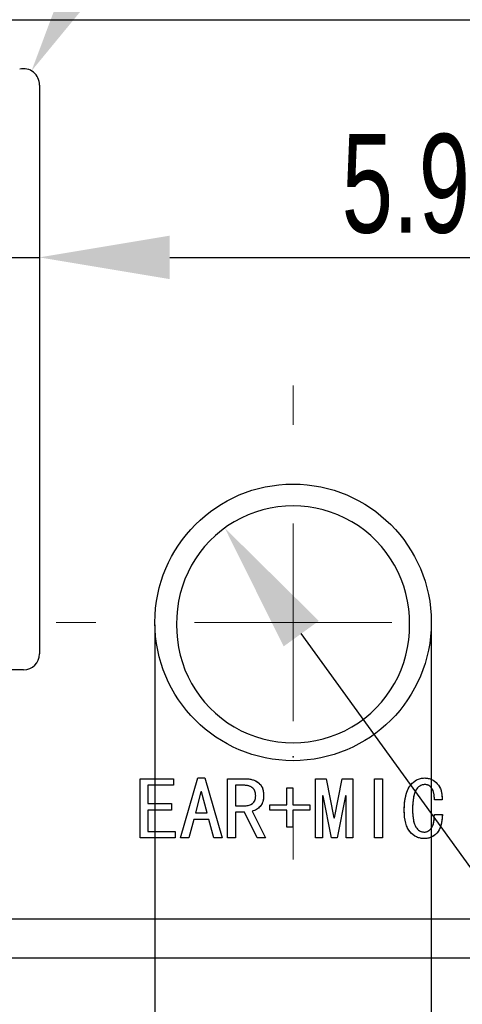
# Model space of a CAD drawing. Header units: millimetres. Extents: x 1643 to 1853, y 2203 to 2490.
# Tile 33 of 54: x 1739 to 1750, y 2446 to 2471. Entities that reach past the tile are written whole.
import ezdxf

# ---------------------------------------------------------------- set-up
doc = ezdxf.new("R2010")
doc.units = ezdxf.units.MM
doc.styles.add('SLDTEXTSTYLE1', font='TXT', dxfattribs={"width": 0.7})
doc.dimstyles.new('SLDDIMSTYLE0', dxfattribs={"dimtxt": 2.5, "dimasz": 3.302, "dimexe": 0, "dimexo": 0.0625, "dimtad": 1, "dimdec": 3, "dimrnd": 1e-09, "dimzin": 4, "dimdsep": 46, "dimtxsty": 'SLDTEXTSTYLE1', "dimsah": 1, "dimcen": 0.09, "dimadec": 0, "dimazin": 1, "dimtfac": 1, "dimtdec": 3, "dimtofl": 0, "dimtmove": 0, "dimatfit": 3, "dimfxl": 1, "dimfrac": 2, "dimtolj": 1, "dimtzin": 12, "dimarcsym": 0})
doc.dimstyles.new('SLDDIMSTYLE2', dxfattribs={"dimtxt": 2.5, "dimasz": 3.302, "dimexe": 0, "dimexo": 0.0625, "dimtad": 1, "dimdec": 3, "dimrnd": 1e-09, "dimzin": 4, "dimdsep": 46, "dimtxsty": 'SLDTEXTSTYLE1', "dimsah": 1, "dimcen": 0.09, "dimadec": 0, "dimazin": 1, "dimtfac": 1, "dimtdec": 3, "dimtmove": 0, "dimatfit": 0, "dimfxl": 1, "dimfrac": 2, "dimtolj": 1, "dimtzin": 12, "dimarcsym": 0})
doc.dimstyles.new('SLDDIMSTYLE3', dxfattribs={"dimtxt": 2.5, "dimasz": 3.302, "dimexe": 0, "dimexo": 0.0625, "dimtad": 1, "dimdec": 3, "dimrnd": 1e-09, "dimzin": 0, "dimdsep": 46, "dimtxsty": 'SLDTEXTSTYLE1', "dimsah": 1, "dimcen": 0, "dimadec": 0, "dimazin": 0, "dimtfac": 1, "dimtdec": 3, "dimtofl": 0, "dimtmove": 0, "dimatfit": 3, "dimfxl": 1, "dimfrac": 2, "dimtolj": 1, "dimtzin": 12, "dimarcsym": 0})
doc.dimstyles.new('SLDDIMSTYLE4', dxfattribs={"dimtxt": 2.5, "dimasz": 3.302, "dimexe": 0, "dimexo": 0.0625, "dimtad": 1, "dimdec": 3, "dimrnd": 1e-09, "dimzin": 4, "dimdsep": 46, "dimtxsty": 'SLDTEXTSTYLE1', "dimsah": 1, "dimcen": 0, "dimadec": 0, "dimazin": 1, "dimtfac": 1, "dimtdec": 3, "dimtofl": 0, "dimtmove": 1, "dimatfit": 3, "dimfxl": 1, "dimfrac": 2, "dimtolj": 1, "dimtzin": 12, "dimarcsym": 0})
doc.dimstyles.new('SLDDIMSTYLE5', dxfattribs={"dimtxt": 2.5, "dimasz": 3.302, "dimexe": 0, "dimexo": 0.0625, "dimtad": 1, "dimdec": 3, "dimrnd": 1e-09, "dimzin": 12, "dimdsep": 46, "dimtxsty": 'SLDTEXTSTYLE1', "dimsah": 1, "dimcen": 0.09, "dimadec": 0, "dimazin": 3, "dimtfac": 1, "dimtdec": 3, "dimtmove": 0, "dimatfit": 0, "dimfxl": 1, "dimfrac": 2, "dimtolj": 1, "dimtzin": 12, "dimarcsym": 0})

# ---------------------------------------------------------------- blocks, each defined once
blk = doc.blocks.new('*D71')
at = {"color": 0, "linetype": 'Continuous', "lineweight": -2, "transparency": 16777216}
for p, q in [((1739.38, 2469.065), (1739.38, 2464.766)), ((1733.43, 2466.595), (1733.43, 2464.766)), ((1730.128, 2464.766), (1726.826, 2464.766)), ((1733.43, 2464.766), (1739.38, 2464.766)), ((1742.682, 2464.766), (1753.942, 2464.766))]:
    blk.add_line(p, q, dxfattribs=at)
at = {"color": 0, "linetype": 'Continuous', "transparency": 16777216}
for points in [[(1730.128, 2465.316), (1730.128, 2464.216), (1733.43, 2464.766)], [(1742.682, 2465.316), (1742.682, 2464.216), (1739.38, 2464.766)]]:
    blk.add_solid(points, dxfattribs=at)
at = {"layer": 'Defpoints', "color": 0, "linetype": 'Continuous', "transparency": 16777216}
for p in [(1739.38, 2469.127), (1733.43, 2466.657), (1739.38, 2464.766)]:
    blk.add_point(p, dxfattribs=at)
at = {"color": 0, "linetype": 'Continuous', "lineweight": 18, "transparency": 16777216, "insert": (1749.963, 2467.891), "char_height": 2.5, "attachment_point": 2, "style": 'SLDTEXTSTYLE1'}
blk.add_mtext('\\A1;5.950', dxfattribs=at)
blk = doc.blocks.new('*D74')
at = {"color": 0, "linetype": 'Continuous', "lineweight": -2, "transparency": 16777216}
for p, q in [((1742.304, 2455.465), (1742.304, 2441.974)), ((1749.304, 2455.465), (1749.304, 2441.974)), ((1739.002, 2441.974), (1735.7, 2441.974)), ((1742.304, 2441.974), (1749.304, 2441.974)), ((1752.606, 2441.974), (1755.908, 2441.974))]:
    blk.add_line(p, q, dxfattribs=at)
at = {"color": 0, "linetype": 'Continuous', "transparency": 16777216}
for points in [[(1739.002, 2442.524), (1739.002, 2441.423), (1742.304, 2441.974)], [(1752.606, 2442.524), (1752.606, 2441.423), (1749.304, 2441.974)]]:
    blk.add_solid(points, dxfattribs=at)
at = {"layer": 'Defpoints', "color": 0, "linetype": 'Continuous', "transparency": 16777216}
for p in [(1742.304, 2455.527), (1749.304, 2455.527), (1749.304, 2441.974)]:
    blk.add_point(p, dxfattribs=at)
at = {"color": 0, "linetype": 'Continuous', "lineweight": 18, "transparency": 16777216, "insert": (1745.804, 2445.099), "char_height": 2.5, "attachment_point": 2, "style": 'SLDTEXTSTYLE1'}
blk.add_mtext('\\A1;%%c7.000', dxfattribs=at)
blk = doc.blocks.new('*D75')
at = {"color": 0, "linetype": 'Continuous', "lineweight": -2, "transparency": 16777216}
blk.add_line((1759.4, 2436.753), (1746.011, 2455.242), dxfattribs=at)
at = {"color": 0, "linetype": 'Continuous', "transparency": 16777216}
blk.add_solid([(1746.457, 2455.565), (1745.565, 2454.919), (1744.074, 2457.917)], dxfattribs=at)
at = {"layer": 'Defpoints', "color": 0, "linetype": 'Continuous', "transparency": 16777216}
for p in [(1744.074, 2457.917), (1745.804, 2455.527)]:
    blk.add_point(p, dxfattribs=at)
at = {"color": 0, "linetype": 'Continuous', "lineweight": 18, "transparency": 16777216, "insert": (1756.604, 2445.942), "char_height": 2.5, "attachment_point": 1, "rotation": 305.9109, "style": 'SLDTEXTSTYLE1'}
blk.add_mtext('\\A1;R2.950', dxfattribs=at)
blk = doc.blocks.new('*D79')
at = {"color": 0, "linetype": 'Continuous', "lineweight": -2, "transparency": 16777216}
for p, q in [((1750.841, 2477.744), (1747.539, 2477.744)), ((1754.143, 2461.514), (1754.143, 2477.744)), ((1754.143, 2477.744), (1757.066, 2477.744)), ((1757.066, 2461.514), (1757.066, 2477.744)), ((1760.368, 2477.744), (1763.67, 2477.744))]:
    blk.add_line(p, q, dxfattribs=at)
at = {"color": 0, "linetype": 'Continuous', "transparency": 16777216}
for points in [[(1750.841, 2478.294), (1750.841, 2477.193), (1754.143, 2477.744)], [(1760.368, 2478.294), (1760.368, 2477.193), (1757.066, 2477.744)]]:
    blk.add_solid(points, dxfattribs=at)
at = {"layer": 'Defpoints', "color": 0, "linetype": 'Continuous', "transparency": 16777216}
for p in [(1757.066, 2477.744), (1754.143, 2461.451), (1757.066, 2461.451)]:
    blk.add_point(p, dxfattribs=at)
at = {"color": 0, "linetype": 'Continuous', "lineweight": 18, "transparency": 16777216, "insert": (1755.605, 2480.869), "char_height": 2.5, "attachment_point": 2, "style": 'SLDTEXTSTYLE1'}
blk.add_mtext('\\A1;2.922', dxfattribs=at)
blk = doc.blocks.new('*D82')
at = {"color": 0, "linetype": 'Continuous', "lineweight": -2, "transparency": 16777216}
for p, q in [((1676.605, 2447.965), (1676.605, 2435.392)), ((1762.605, 2447.965), (1762.605, 2435.392)), ((1679.907, 2435.392), (1759.303, 2435.392))]:
    blk.add_line(p, q, dxfattribs=at)
at = {"color": 0, "linetype": 'Continuous', "transparency": 16777216}
for points in [[(1679.907, 2435.942), (1679.907, 2434.841), (1676.605, 2435.392)], [(1759.303, 2435.942), (1759.303, 2434.841), (1762.605, 2435.392)]]:
    blk.add_solid(points, dxfattribs=at)
at = {"layer": 'Defpoints', "color": 0, "linetype": 'Continuous', "transparency": 16777216}
for p in [(1676.605, 2448.027), (1762.605, 2448.027), (1762.605, 2435.392)]:
    blk.add_point(p, dxfattribs=at)
at = {"color": 0, "linetype": 'Continuous', "lineweight": 18, "transparency": 16777216, "insert": (1723.263, 2438.517), "char_height": 2.5, "attachment_point": 2, "style": 'SLDTEXTSTYLE1'}
blk.add_mtext('\\A1;86.000', dxfattribs=at)
blk = doc.blocks.new('*D86')
at = {"color": 0, "linetype": 'Continuous', "lineweight": -2, "transparency": 16777216}
blk.add_line((1747.044, 2483.108), (1740.831, 2472.346), dxfattribs=at)
at = {"color": 0, "linetype": 'Continuous', "transparency": 16777216}
blk.add_solid([(1740.354, 2472.621), (1741.307, 2472.071), (1739.18, 2469.486)], dxfattribs=at)
at = {"layer": 'Defpoints', "color": 0, "linetype": 'Continuous', "transparency": 16777216}
for p in [(1739.18, 2469.486), (1738.98, 2469.14)]:
    blk.add_point(p, dxfattribs=at)
at = {"color": 0, "linetype": 'Continuous', "lineweight": 18, "transparency": 16777216, "insert": (1740.088, 2477.309), "char_height": 2.5, "attachment_point": 1, "rotation": 60, "style": 'SLDTEXTSTYLE1'}
blk.add_mtext('\\A1;R0.400', dxfattribs=at)
blk = doc.blocks.new('SW_CENTERMARKSYMBOL_0')
at = {"color": 0, "linetype": 'Continuous', "lineweight": 18}
for p, q in [((0, 5), (0, 6)), ((0, 0), (0, 2.5)), ((-5, 0), (-6, 0)), ((0, 0), (-2.5, 0)), ((0, 0), (0, -2.5)), ((0, 0), (2.5, 0)), ((5, 0), (6, 0)), ((0, -5), (0, -6))]:
    blk.add_line(p, q, dxfattribs=at)

msp = doc.modelspace()

# ---------------------------------------------------------------- linework, layer by layer
at = {"linetype": 'Continuous', "lineweight": 25}
for p, q in [((1678.60453, 2470.77724), (1760.60464, 2470.77724)), ((1739.37964, 2469.12724), (1739.37964, 2454.72724)), ((1738.97964, 2454.32724), (1735.89608, 2454.32724)), ((1741.92724, 2451.5711), (1742.77812, 2451.5711)), ((1741.92724, 2450.0711), (1741.92724, 2451.5711)), ((1742.129, 2451.40443), (1742.129, 2450.93952)), ((1742.77812, 2451.40443), (1742.129, 2451.40443)), ((1742.77812, 2451.5711), (1742.77812, 2451.40443)), ((1742.95356, 2450.0711), (1743.39215, 2451.58864)), ((1743.39215, 2451.58864), (1743.56759, 2451.58864)), ((1743.56759, 2451.58864), (1744.00619, 2450.0711)), ((1744.14654, 2451.5711), (1744.58514, 2451.5711)), ((1744.14654, 2450.0711), (1744.14654, 2451.5711)), ((1744.3483, 2451.40443), (1744.3483, 2450.88689)), ((1744.54128, 2451.40443), (1744.3483, 2451.40443)), ((1745.64654, 2451.34303), (1745.79566, 2451.34303)), ((1745.64654, 2450.9132), (1745.64654, 2451.34303)), ((1745.79566, 2451.34303), (1745.79566, 2450.9132)), ((1746.37461, 2451.5711), (1746.64654, 2451.5711)), ((1746.37461, 2450.0711), (1746.37461, 2451.5711)), ((1746.64654, 2451.5711), (1746.83952, 2450.57987)), ((1746.85707, 2450.57987), (1747.05005, 2451.5711)), ((1747.05005, 2451.5711), (1747.32198, 2451.5711)), ((1747.32198, 2451.5711), (1747.32198, 2450.0711)), ((1747.86584, 2450.0711), (1747.86584, 2451.5711)), ((1747.86584, 2451.5711), (1748.06759, 2451.5711)), ((1748.06759, 2451.5711), (1748.06759, 2450.0711)), ((1743.4711, 2451.23776), (1743.33075, 2450.70268)), ((1743.48865, 2451.23776), (1743.4711, 2451.23776)), ((1743.629, 2450.70268), (1743.48865, 2451.23776)), ((1746.55005, 2451.14127), (1746.55005, 2450.0711)), ((1746.56759, 2451.14127), (1746.55005, 2451.14127)), ((1746.77812, 2450.0711), (1746.56759, 2451.14127)), ((1747.129, 2451.14127), (1746.91847, 2450.0711)), ((1747.14654, 2451.14127), (1747.129, 2451.14127)), ((1747.14654, 2450.0711), (1747.14654, 2451.14127)), ((1742.129, 2450.93952), (1742.72549, 2450.93952)), ((1742.72549, 2450.93952), (1742.72549, 2450.77285)), ((1744.3483, 2450.88689), (1744.59391, 2450.88689)), ((1745.21672, 2450.9132), (1745.64654, 2450.9132)), ((1745.21672, 2450.77285), (1745.21672, 2450.9132)), ((1745.79566, 2450.9132), (1746.22549, 2450.9132)), ((1746.22549, 2450.9132), (1746.22549, 2450.77285)), ((1749.57637, 2451.03601), (1749.38338, 2451.03601)), ((1742.129, 2450.77285), (1742.129, 2450.23776)), ((1742.72549, 2450.77285), (1742.129, 2450.77285)), ((1743.33075, 2450.70268), (1743.629, 2450.70268)), ((1744.3483, 2450.72022), (1744.3483, 2450.0711)), ((1744.57637, 2450.72022), (1744.3483, 2450.72022)), ((1744.89215, 2450.0711), (1744.57637, 2450.72022)), ((1744.76935, 2450.74654), (1745.10268, 2450.0711)), ((1745.64654, 2450.77285), (1745.21672, 2450.77285)), ((1745.64654, 2450.34303), (1745.64654, 2450.77285)), ((1745.79566, 2450.77285), (1745.79566, 2450.34303)), ((1746.22549, 2450.77285), (1745.79566, 2450.77285)), ((1749.38338, 2450.66759), (1749.58514, 2450.66759)), ((1743.28689, 2450.53601), (1743.16408, 2450.0711)), ((1743.67286, 2450.53601), (1743.28689, 2450.53601)), ((1743.79566, 2450.0711), (1743.67286, 2450.53601)), ((1746.83952, 2450.57987), (1746.85707, 2450.57987)), ((1742.129, 2450.23776), (1742.82198, 2450.23776)), ((1742.82198, 2450.23776), (1742.82198, 2450.0711)), ((1745.79566, 2450.34303), (1745.64654, 2450.34303)), ((1742.82198, 2450.0711), (1741.92724, 2450.0711)), ((1743.16408, 2450.0711), (1742.95356, 2450.0711)), ((1744.00619, 2450.0711), (1743.79566, 2450.0711)), ((1744.3483, 2450.0711), (1744.14654, 2450.0711)), ((1745.10268, 2450.0711), (1744.89215, 2450.0711)), ((1746.55005, 2450.0711), (1746.37461, 2450.0711)), ((1746.91847, 2450.0711), (1746.77812, 2450.0711)), ((1747.32198, 2450.0711), (1747.14654, 2450.0711)), ((1748.06759, 2450.0711), (1747.86584, 2450.0711)), ((1676.60453, 2448.02724), (1762.60464, 2448.02724)), ((1762.60464, 2447.02724), (1676.60453, 2447.02724))]:
    msp.add_line(p, q, dxfattribs=at)
at = {"linetype": 'Continuous', "flags": 128}
for points in [[(1742.82198, 2450.0711), (1741.92724, 2450.0711), (1741.92724, 2450.0711), (1741.92724, 2451.5711), (1741.92724, 2451.5711), (1742.77812, 2451.5711), (1742.77812, 2451.5711), (1742.77812, 2451.40443), (1742.77812, 2451.40443), (1742.129, 2451.40443), (1742.129, 2451.40443), (1742.129, 2450.93952), (1742.129, 2450.93952), (1742.72549, 2450.93952), (1742.72549, 2450.93952), (1742.72549, 2450.77285), (1742.72549, 2450.77285), (1742.129, 2450.77285), (1742.129, 2450.77285), (1742.129, 2450.23776), (1742.129, 2450.23776), (1742.82198, 2450.23776), (1742.82198, 2450.23776), (1742.82198, 2450.0711)], [(1744.00619, 2450.0711), (1743.79566, 2450.0711), (1743.79566, 2450.0711), (1743.67286, 2450.53601), (1743.67286, 2450.53601), (1743.28689, 2450.53601), (1743.28689, 2450.53601), (1743.16408, 2450.0711), (1743.16408, 2450.0711), (1742.95356, 2450.0711), (1742.95356, 2450.0711), (1743.39215, 2451.58864), (1743.39215, 2451.58864), (1743.56759, 2451.58864), (1743.56759, 2451.58864), (1744.00619, 2450.0711)], [(1745.1027, 2450.0711), (1744.89215, 2450.0711), (1744.89215, 2450.0711), (1744.57637, 2450.72022), (1744.57637, 2450.72022), (1744.3483, 2450.72022), (1744.3483, 2450.72022), (1744.3483, 2450.0711), (1744.3483, 2450.0711), (1744.14654, 2450.0711), (1744.14654, 2450.0711), (1744.14654, 2451.5711), (1744.14654, 2451.5711), (1744.58514, 2451.5711), (1744.58514, 2451.5711), (1744.63647, 2451.56947), (1744.68553, 2451.56492), (1744.73199, 2451.5568), (1744.77585, 2451.54576), (1744.81743, 2451.53179), (1744.85642, 2451.51424), (1744.89313, 2451.49377), (1744.92724, 2451.47006), (1744.95811, 2451.44277), (1744.98475, 2451.4119), (1745.00749, 2451.37649), (1745.02601, 2451.3375), (1745.0403, 2451.29429), (1745.0507, 2451.24751), (1745.05687, 2451.19618), (1745.05882, 2451.14127), (1745.05882, 2451.14127), (1745.05752, 2451.09871), (1745.0533, 2451.05843), (1745.04648, 2451.02074), (1745.03705, 2450.98565), (1745.02471, 2450.95284), (1745.00944, 2450.92262), (1744.99157, 2450.89468), (1744.9711, 2450.86934), (1744.92562, 2450.82548), (1744.87689, 2450.7904), (1744.82458, 2450.76408), (1744.76935, 2450.74654), (1744.76935, 2450.74654), (1745.10268, 2450.0711)], [(1744.85708, 2451.14127), (1744.85577, 2451.17116), (1744.85252, 2451.19943), (1744.84667, 2451.22607), (1744.83855, 2451.25108), (1744.82783, 2451.27415), (1744.81516, 2451.29592), (1744.79989, 2451.31574), (1744.78234, 2451.33426), (1744.7622, 2451.35082), (1744.73946, 2451.36512), (1744.71347, 2451.37714), (1744.68488, 2451.38689), (1744.65336, 2451.39468), (1744.61893, 2451.40021), (1744.58156, 2451.40346), (1744.54128, 2451.40443), (1744.54128, 2451.40443), (1744.3483, 2451.40443), (1744.3483, 2451.40443), (1744.3483, 2450.88689), (1744.3483, 2450.88689), (1744.59391, 2450.88689), (1744.59391, 2450.88689), (1744.64492, 2450.89046), (1744.69267, 2450.90118), (1744.73686, 2450.91873), (1744.77812, 2450.94374), (1744.79664, 2450.95934), (1744.81256, 2450.97753), (1744.8262, 2450.99832), (1744.83725, 2451.02171), (1744.84602, 2451.04771), (1744.85219, 2451.0763), (1744.85577, 2451.10748), (1744.85707, 2451.14127)], [(1746.2255, 2450.77285), (1745.79566, 2450.77285), (1745.79566, 2450.77285), (1745.79566, 2450.34303), (1745.79566, 2450.34303), (1745.64654, 2450.34303), (1745.64654, 2450.34303), (1745.64654, 2450.77285), (1745.64654, 2450.77285), (1745.21672, 2450.77285), (1745.21672, 2450.77285), (1745.21672, 2450.9132), (1745.21672, 2450.9132), (1745.64654, 2450.9132), (1745.64654, 2450.9132), (1745.64654, 2451.34303), (1745.64654, 2451.34303), (1745.79566, 2451.34303), (1745.79566, 2451.34303), (1745.79566, 2450.9132), (1745.79566, 2450.9132), (1746.22549, 2450.9132), (1746.22549, 2450.9132), (1746.22549, 2450.77285)], [(1747.32199, 2450.0711), (1747.14654, 2450.0711), (1747.14654, 2450.0711), (1747.14654, 2451.14127), (1747.14654, 2451.14127), (1747.129, 2451.14127), (1747.129, 2451.14127), (1746.91847, 2450.0711), (1746.91847, 2450.0711), (1746.77812, 2450.0711), (1746.77812, 2450.0711), (1746.56759, 2451.14127), (1746.56759, 2451.14127), (1746.55005, 2451.14127), (1746.55005, 2451.14127), (1746.55005, 2450.0711), (1746.55005, 2450.0711), (1746.37461, 2450.0711), (1746.37461, 2450.0711), (1746.37461, 2451.5711), (1746.37461, 2451.5711), (1746.64654, 2451.5711), (1746.64654, 2451.5711), (1746.83952, 2450.57987), (1746.83952, 2450.57987), (1746.85707, 2450.57987), (1746.85707, 2450.57987), (1747.05005, 2451.5711), (1747.05005, 2451.5711), (1747.32198, 2451.5711), (1747.32198, 2451.5711), (1747.32198, 2450.0711)], [(1748.06759, 2450.0711), (1747.86584, 2450.0711), (1747.86584, 2450.0711), (1747.86584, 2451.5711), (1747.86584, 2451.5711), (1748.06759, 2451.5711), (1748.06759, 2451.5711), (1748.06759, 2450.0711)], [(1749.58514, 2450.66759), (1749.58091, 2450.58734), (1749.57312, 2450.51294), (1749.56142, 2450.44472), (1749.54583, 2450.38266), (1749.52633, 2450.32646), (1749.50294, 2450.2761), (1749.47565, 2450.23192), (1749.44479, 2450.1939), (1749.411, 2450.16109), (1749.37559, 2450.1325), (1749.33855, 2450.10846), (1749.30021, 2450.08864), (1749.2596, 2450.07337), (1749.21769, 2450.06233), (1749.17416, 2450.05583), (1749.129, 2450.05355), (1749.129, 2450.05355), (1749.07734, 2450.05615), (1749.02763, 2450.06427), (1748.97987, 2450.07759), (1748.93374, 2450.09644), (1748.88988, 2450.12016), (1748.84765, 2450.14972), (1748.80768, 2450.18448), (1748.76935, 2450.22444), (1748.73426, 2450.27058), (1748.70405, 2450.32288), (1748.67838, 2450.38169), (1748.65759, 2450.44732), (1748.64134, 2450.51879), (1748.62965, 2450.59709), (1748.6225, 2450.68188), (1748.62023, 2450.77285), (1748.62023, 2450.77285), (1748.6225, 2450.87259), (1748.62932, 2450.96583), (1748.64069, 2451.05258), (1748.65629, 2451.1325), (1748.67676, 2451.20593), (1748.70145, 2451.27285), (1748.73101, 2451.33328), (1748.7648, 2451.38689), (1748.80249, 2451.43432), (1748.84245, 2451.47526), (1748.88533, 2451.50969), (1748.93049, 2451.53828), (1748.97857, 2451.56038), (1749.02893, 2451.57597), (1749.08221, 2451.58539), (1749.13777, 2451.58864), (1749.13777, 2451.58864), (1749.18488, 2451.58637), (1749.23004, 2451.57954), (1749.27325, 2451.56817), (1749.31418, 2451.55258), (1749.35317, 2451.53211), (1749.39021, 2451.50709), (1749.42497, 2451.47785), (1749.45778, 2451.44374), (1749.48735, 2451.40573), (1749.51301, 2451.36414), (1749.53413, 2451.31866), (1749.55102, 2451.2696), (1749.56369, 2451.21665), (1749.57214, 2451.16012), (1749.57637, 2451.10001), (1749.57637, 2451.03601), (1749.57637, 2451.03601), (1749.38338, 2451.03601), (1749.38338, 2451.03601), (1749.38241, 2451.08279), (1749.37948, 2451.12633), (1749.37461, 2451.16726), (1749.36811, 2451.20495), (1749.35934, 2451.23939), (1749.34895, 2451.27123), (1749.33627, 2451.29982), (1749.32198, 2451.32548), (1749.30574, 2451.34823), (1749.28754, 2451.36772), (1749.2674, 2451.38429), (1749.24531, 2451.39793), (1749.22126, 2451.40833), (1749.19527, 2451.4158), (1749.16766, 2451.42035), (1749.13777, 2451.42197), (1749.13777, 2451.42197), (1749.10366, 2451.4197), (1749.07117, 2451.41288), (1749.04063, 2451.40151), (1749.01171, 2451.38591), (1748.98442, 2451.36544), (1748.95908, 2451.34043), (1748.93569, 2451.31119), (1748.91392, 2451.27708), (1748.89443, 2451.23776), (1748.87754, 2451.1926), (1748.86324, 2451.14095), (1748.85154, 2451.08312), (1748.84245, 2451.01912), (1748.83595, 2450.94926), (1748.83205, 2450.87292), (1748.83075, 2450.7904), (1748.83075, 2450.7904), (1748.83205, 2450.71437), (1748.83595, 2450.6442), (1748.84245, 2450.58019), (1748.85154, 2450.52171), (1748.86324, 2450.46941), (1748.87754, 2450.42262), (1748.89443, 2450.38201), (1748.91392, 2450.34725), (1748.93569, 2450.31736), (1748.95876, 2450.29169), (1748.98345, 2450.26993), (1749.00944, 2450.25206), (1749.03705, 2450.23809), (1749.06629, 2450.22802), (1749.09683, 2450.22217), (1749.129, 2450.22022), (1749.129, 2450.22022), (1749.15271, 2450.22152), (1749.17611, 2450.22607), (1749.19885, 2450.23322), (1749.22126, 2450.24329), (1749.24271, 2450.25628), (1749.26382, 2450.27188), (1749.28429, 2450.29072), (1749.30444, 2450.31216), (1749.32295, 2450.33783), (1749.33887, 2450.36902), (1749.35252, 2450.40541), (1749.36356, 2450.44732), (1749.37234, 2450.4941), (1749.37851, 2450.54673), (1749.38208, 2450.60456), (1749.38338, 2450.66759), (1749.38338, 2450.66759), (1749.58514, 2450.66759)], [(1743.629, 2450.70268), (1743.48865, 2451.23776), (1743.48865, 2451.23776), (1743.4711, 2451.23776), (1743.4711, 2451.23776), (1743.33075, 2450.70268), (1743.33075, 2450.70268), (1743.629, 2450.70268)]]:
    msp.add_lwpolyline(points, dxfattribs=at)
at = {"linetype": 'Continuous'}
msp.add_circle((1745.80444, 2455.52724), 3.5, dxfattribs=at)
at = {"linetype": 'Continuous', "lineweight": 25}
msp.add_circle((1745.80444, 2455.52724), 3.5, dxfattribs=at)
for centre, radius, start, end in [((1738.97984, 2469.13999), 0.4, 358.17278, 104.507603), ((1745.80444, 2455.52724), 2.95, 359.028839, 180.971161), ((1745.80444, 2455.42724), 2.95, 179.028839, 0.971161), ((1738.97964, 2454.72724), 0.4, 270, 0)]:
    msp.add_arc(centre, radius, start, end, dxfattribs=at)
for points, knots in [([(1744.85707, 2451.14127), (1744.85677, 2451.15124), (1744.85618, 2451.17069), (1744.8531, 2451.19913), (1744.84711, 2451.22584), (1744.83924, 2451.25105), (1744.8281, 2451.2742), (1744.81574, 2451.29624), (1744.80003, 2451.31609), (1744.78261, 2451.33481), (1744.76231, 2451.35142), (1744.73924, 2451.36595), (1744.71316, 2451.3778), (1744.68427, 2451.38751), (1744.65267, 2451.39533), (1744.61811, 2451.40072), (1744.58065, 2451.404), (1744.55471, 2451.40428), (1744.54128, 2451.40443)], [0, 0, 0, 0, 0.06365145, 0.12418272, 0.18221148, 0.23816967, 0.29228753, 0.34587307, 0.39910077, 0.45337291, 0.50886382, 0.56601319, 0.62693782, 0.69120182, 0.76027102, 0.83447563, 0.91426481, 1, 1, 1, 1]), ([(1744.58514, 2451.5711), (1744.60226, 2451.57076), (1744.6358, 2451.57009), (1744.68492, 2451.5657), (1744.73148, 2451.55748), (1744.77555, 2451.54639), (1744.81738, 2451.53267), (1744.85645, 2451.51483), (1744.89336, 2451.49446), (1744.92764, 2451.47076), (1744.95867, 2451.44353), (1744.98583, 2451.41216), (1745.00842, 2451.37659), (1745.02721, 2451.33713), (1745.04122, 2451.2937), (1745.05173, 2451.24642), (1745.05784, 2451.19515), (1745.05849, 2451.15959), (1745.05882, 2451.14127)], [0, 0, 0, 0, 0.07030321, 0.13774613, 0.20230772, 0.26422171, 0.32427403, 0.38279675, 0.44033446, 0.49720832, 0.55360548, 0.60941744, 0.667029, 0.72611176, 0.78841427, 0.85401825, 0.92479253, 1, 1, 1, 1]), ([(1748.62023, 2450.77285), (1748.62064, 2450.80611), (1748.62143, 2450.87054), (1748.62827, 2450.96393), (1748.63957, 2451.0507), (1748.65479, 2451.13107), (1748.67539, 2451.20465), (1748.69977, 2451.27208), (1748.72937, 2451.3327), (1748.7633, 2451.38682), (1748.80107, 2451.43406), (1748.84106, 2451.47569), (1748.88439, 2451.51012), (1748.92971, 2451.53931), (1748.97812, 2451.56143), (1749.02912, 2451.57712), (1749.08261, 2451.58677), (1749.11921, 2451.58801), (1749.13777, 2451.58864)], [0, 0, 0, 0, 0.092204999, 0.178611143, 0.259467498, 0.334725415, 0.40517236, 0.471102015, 0.533276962, 0.591840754, 0.647831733, 0.700702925, 0.751535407, 0.800933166, 0.849838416, 0.898559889, 0.948567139, 1, 1, 1, 1]), ([(1749.13777, 2451.42197), (1749.12636, 2451.42155), (1749.10389, 2451.42071), (1749.07112, 2451.41372), (1749.04026, 2451.40213), (1749.01089, 2451.38643), (1748.98352, 2451.3657), (1748.95814, 2451.34044), (1748.93455, 2451.31076), (1748.91269, 2451.27646), (1748.89312, 2451.23675), (1748.87627, 2451.19112), (1748.8622, 2451.13934), (1748.85064, 2451.08136), (1748.8417, 2451.01735), (1748.83531, 2450.94721), (1748.83143, 2450.8709), (1748.83098, 2450.81791), (1748.83075, 2450.7904)], [0, 0, 0, 0, 0.043891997, 0.086511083, 0.12834742, 0.170523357, 0.21431814, 0.26003315, 0.30810574, 0.360056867, 0.416389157, 0.478289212, 0.547099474, 0.622845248, 0.705838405, 0.795900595, 0.894045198, 1, 1, 1, 1]), ([(1749.13777, 2451.58864), (1749.1535, 2451.58822), (1749.18445, 2451.58739), (1749.22988, 2451.58038), (1749.27319, 2451.56899), (1749.31463, 2451.5534), (1749.35377, 2451.53268), (1749.39087, 2451.50758), (1749.42599, 2451.47802), (1749.45859, 2451.44408), (1749.48817, 2451.40602), (1749.51414, 2451.36426), (1749.53512, 2451.31843), (1749.55211, 2451.26903), (1749.56466, 2451.2159), (1749.57298, 2451.15917), (1749.57729, 2451.09878), (1749.57668, 2451.05735), (1749.57637, 2451.03601)], [0, 0, 0, 0, 0.05912226, 0.11637456, 0.17238503, 0.22729794, 0.28249556, 0.33852231, 0.39546524, 0.45480033, 0.51516635, 0.57642562, 0.63928846, 0.70432991, 0.77258788, 0.84423882, 0.91976871, 1, 1, 1, 1]), ([(1749.38338, 2451.03601), (1749.38321, 2451.05161), (1749.38287, 2451.08175), (1749.37993, 2451.12557), (1749.37502, 2451.16631), (1749.36888, 2451.20419), (1749.35978, 2451.2388), (1749.34982, 2451.27077), (1749.33691, 2451.29943), (1749.3227, 2451.32536), (1749.30648, 2451.34828), (1749.28808, 2451.36801), (1749.26777, 2451.38473), (1749.24555, 2451.39856), (1749.22118, 2451.40896), (1749.19508, 2451.41636), (1749.16707, 2451.42107), (1749.14775, 2451.42167), (1749.13777, 2451.42197)], [0, 0, 0, 0, 0.09044126, 0.17477319, 0.2544508, 0.32836516, 0.39705085, 0.46178533, 0.52222646, 0.57900796, 0.63302437, 0.6845604, 0.73497094, 0.78515807, 0.83578324, 0.88805236, 0.94214537, 1, 1, 1, 1]), ([(1744.59391, 2450.88689), (1744.61097, 2450.88753), (1744.64437, 2450.8888), (1744.6926, 2450.8999), (1744.73764, 2450.91764), (1744.77214, 2450.93831), (1744.79711, 2450.95883), (1744.81312, 2450.9774), (1744.82693, 2450.9983), (1744.83788, 2451.02203), (1744.84672, 2451.04814), (1744.85279, 2451.07693), (1744.8563, 2451.10826), (1744.85681, 2451.13), (1744.85707, 2451.14127)], [0, 0, 0, 0, 0.12265398, 0.24006596, 0.35410334, 0.4698482, 0.5279223, 0.58591267, 0.6455705, 0.70762357, 0.77342463, 0.84358553, 0.91889027, 1, 1, 1, 1]), ([(1745.05882, 2451.14127), (1745.05861, 2451.12707), (1745.05821, 2451.09937), (1745.05384, 2451.05909), (1745.04713, 2451.02127), (1745.03773, 2450.98589), (1745.02547, 2450.95294), (1745.01, 2450.92257), (1744.99223, 2450.89445), (1744.96496, 2450.86113), (1744.92731, 2450.82507), (1744.87815, 2450.78938), (1744.82543, 2450.76233), (1744.78798, 2450.75178), (1744.76935, 2450.74654)], [0, 0, 0, 0, 0.080021, 0.15614572, 0.22812224, 0.29639888, 0.36228594, 0.42590763, 0.4882359, 0.54945376, 0.66819998, 0.78105339, 0.89109367, 1, 1, 1, 1]), ([(1749.129, 2450.05355), (1749.11174, 2450.05401), (1749.07769, 2450.0549), (1749.0277, 2450.06341), (1748.97947, 2450.07665), (1748.93337, 2450.09568), (1748.88887, 2450.11958), (1748.84668, 2450.14928), (1748.80661, 2450.18452), (1748.76794, 2450.22435), (1748.73271, 2450.27054), (1748.70248, 2450.3235), (1748.67668, 2450.38273), (1748.65631, 2450.44852), (1748.64, 2450.52053), (1748.62863, 2450.59896), (1748.62132, 2450.6838), (1748.6206, 2450.74251), (1748.62023, 2450.77285)], [0, 0, 0, 0, 0.05218201, 0.10299652, 0.15301833, 0.20329508, 0.2535996, 0.30561251, 0.35904874, 0.41491765, 0.47339387, 0.53433695, 0.59906881, 0.66852291, 0.74247212, 0.82234214, 0.90819457, 1, 1, 1, 1]), ([(1748.83075, 2450.7904), (1748.83098, 2450.76505), (1748.83143, 2450.71627), (1748.8353, 2450.64614), (1748.8417, 2450.58183), (1748.85058, 2450.52343), (1748.86224, 2450.47076), (1748.87627, 2450.42393), (1748.89307, 2450.3829), (1748.91273, 2450.34762), (1748.93474, 2450.31765), (1748.95789, 2450.29158), (1748.9827, 2450.26972), (1749.0089, 2450.25154), (1749.03678, 2450.23745), (1749.06615, 2450.2273), (1749.09713, 2450.2213), (1749.11825, 2450.22058), (1749.129, 2450.22022)], [0, 0, 0, 0, 0.10599783, 0.20397855, 0.29366164, 0.37616698, 0.45088715, 0.51908373, 0.5804016, 0.63596279, 0.68750972, 0.735617, 0.78150479, 0.82547498, 0.86861865, 0.9117314, 0.95507904, 1, 1, 1, 1]), ([(1749.58514, 2450.66759), (1749.58401, 2450.64082), (1749.58184, 2450.58914), (1749.57412, 2450.51469), (1749.56261, 2450.44626), (1749.54711, 2450.38385), (1749.52771, 2450.32734), (1749.50446, 2450.27666), (1749.47714, 2450.23208), (1749.44594, 2450.19367), (1749.41179, 2450.16099), (1749.37645, 2450.13208), (1749.33916, 2450.10808), (1749.30053, 2450.08774), (1749.25981, 2450.07274), (1749.21765, 2450.06148), (1749.17382, 2450.05491), (1749.14407, 2450.05401), (1749.129, 2450.05355)], [0, 0, 0, 0, 0.09342139, 0.18038875, 0.2608631, 0.33524728, 0.40440792, 0.46895952, 0.52933508, 0.58625909, 0.64101538, 0.69392731, 0.74526137, 0.79543315, 0.84587292, 0.89626034, 0.94743296, 1, 1, 1, 1]), ([(1749.129, 2450.22022), (1749.13693, 2450.22041), (1749.15281, 2450.2208), (1749.17622, 2450.22571), (1749.19924, 2450.23285), (1749.22168, 2450.24287), (1749.2432, 2450.25625), (1749.26462, 2450.27175), (1749.28481, 2450.29096), (1749.30546, 2450.31224), (1749.32435, 2450.33831), (1749.33995, 2450.36996), (1749.35369, 2450.4066), (1749.36433, 2450.44861), (1749.37322, 2450.49578), (1749.37913, 2450.54834), (1749.38263, 2450.60624), (1749.38313, 2450.64657), (1749.38338, 2450.66759)], [0, 0, 0, 0, 0.041308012, 0.08275105, 0.124209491, 0.166949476, 0.210554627, 0.256209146, 0.304593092, 0.355757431, 0.410799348, 0.471697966, 0.539282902, 0.614659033, 0.697439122, 0.789599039, 0.890363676, 1, 1, 1, 1])]:
    msp.add_open_spline(points, degree=3, knots=knots, dxfattribs=at)
at = {"linetype": 'Continuous'}
msp.add_point((1745.80444, 2452.12724), dxfattribs=at)

# ---------------------------------------------------------------- block references
at = {"linetype": 'Continuous', "lineweight": 0}
msp.add_blockref('SW_CENTERMARKSYMBOL_0', (1745.80444, 2455.52724), dxfattribs=at)

# ---------------------------------------------------------------- dimensions: what is measured, and where the dimension line sits
at = {"linetype": 'Continuous', "lineweight": 18}
dim = msp.add_radius_dim(center=(1738.97984, 2469.13999), mpoint=(1739.17984, 2469.4864), dimstyle='SLDDIMSTYLE3', dxfattribs=at)
dim.commit()
dim.dimension.update_dxf_attribs({"geometry": '*D86', "text_midpoint": (1743.13929, 2480.09437)})
for base, p1, p2, dimstyle, picture, middle in [((1757.06585, 2477.74363), (1754.14342, 2461.45105), (1757.06585, 2461.45105), 'SLDDIMSTYLE5', '*D79', (1755.60464, 2477.74363)), ((1739.37964, 2464.76593), (1733.42964, 2466.65729), (1739.37964, 2469.12724), 'SLDDIMSTYLE2', '*D71', (1749.96281, 2464.76593)), ((1762.60464, 2435.39178), (1676.60453, 2448.02724), (1762.60464, 2448.02724), 'SLDDIMSTYLE0', '*D82', (1723.26293, 2435.39178))]:
    dim = msp.add_linear_dim(base=base, p1=p1, p2=p2, dimstyle=dimstyle, dxfattribs=at)
    dim.commit()
    dim.dimension.update_dxf_attribs({"geometry": picture, "text_midpoint": middle, "dimtype": 160})
dim = msp.add_radius_dim(center=(1745.80444, 2455.52724), mpoint=(1744.07418, 2457.91653), dimstyle='SLDDIMSTYLE4', dxfattribs=at)
dim.commit()
dim.dimension.update_dxf_attribs({"geometry": '*D75', "text_midpoint": (1756.55331, 2440.68417), "dimtype": 164})
dim = msp.add_linear_dim(base=(1749.30444, 2441.97363), p1=(1742.30444, 2455.52724), p2=(1749.30444, 2455.52724), text='%%c<>', dimstyle='SLDDIMSTYLE2', dxfattribs=at)
dim.commit()
dim.dimension.update_dxf_attribs({"geometry": '*D74', "text_midpoint": (1745.80444, 2441.97363), "dimtype": 160})

doc.saveas('drawing.dxf')
